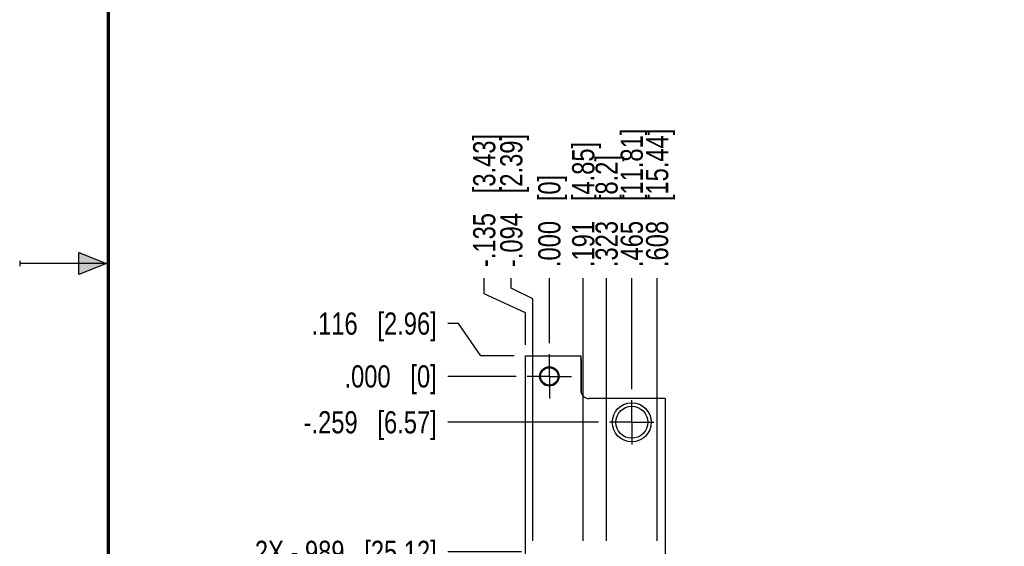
# Model space of a CAD drawing. Header units: inches. Extents: x 0 to 22, y 0 to 17.
# Tile 5 of 14: x 0 to 5.6, y 6.9 to 9.9. Entities that reach past the tile are written whole.
import ezdxf

# ---------------------------------------------------------------- set-up
doc = ezdxf.new("R2010")
doc.units = ezdxf.units.IN
doc.header["$LTSCALE"] = 1.21
doc.header["$MEASUREMENT"] = 0
doc.linetypes.add('CENTER', pattern=[0.6, 0.375, -0.075, 0.075, -0.075])
doc.layers.get('0').update_dxf_attribs({"linetype": 'CONTINUOUS'})
doc.layers.add('02___PRT_ALL_AXES', color=7, linetype='CONTINUOUS')
doc.layers.add('DIMENSIONS', color=7, linetype='CONTINUOUS')
doc.styles.get("Standard").update_dxf_attribs({"font": 'txt', "width": 0.8})
doc.dimstyles.new('DIMSTYLE_2', dxfattribs={"dimtxt": 0.125, "dimasz": 0.18, "dimexe": 0.18, "dimexo": 0.0625, "dimgap": 0.09, "dimtad": 0, "dimtih": 1, "dimtoh": 1, "dimdec": 3, "dimzin": 4, "dimdsep": 46, "dimtxsty": 'STANDARD', "dimblk": '_FILLED', "dimblk1": '_FILLED', "dimblk2": '_FILLED', "dimcen": 0.09, "dimadec": 0, "dimazin": 0, "dimtp": 0.01, "dimtm": 0.01, "dimtfac": 1, "dimtdec": 3, "dimtofl": 0, "dimtmove": 0, "dimatfit": 3, "dimldrblk": '_FILLED', "dimfxl": 1, "dimtolj": 1, "dimtzin": 4, "dimarcsym": 0})

# ---------------------------------------------------------------- blocks, each defined once
blk = doc.blocks.new('*D4')
at = {"layer": 'DIMENSIONS', "color": 2, "linetype": 'CONTINUOUS'}
for p, q in [((2.4755, 8.1616), (2.4149, 8.1616)), ((2.6002, 7.9799), (2.4755, 8.1616)), ((2.7899, 7.9799), (2.6002, 7.9799))]:
    blk.add_line(p, q, dxfattribs=at)
at = {"layer": 'DIMENSIONS', "color": 2, "linetype": 'CONTINUOUS', "insert": (2.3524, 8.2241), "char_height": 0.125, "width": 1.125, "attachment_point": 3, "line_spacing_factor": 0.9}
blk.add_mtext('.116{\\Ftxt.shx;\\W1.000000;\\H0.125000; }[2.96]', dxfattribs=at)
blk = doc.blocks.new('_FILLED')
at = {"color": 0, "linetype": 'BYBLOCK'}
blk.add_solid([(0, 0), (-1, 0.174), (-1, -0.174)], dxfattribs=at)
blk = doc.blocks.new('*D5')
at = {"layer": 'DIMENSIONS', "color": 2, "linetype": 'CONTINUOUS'}
blk.add_line((3.2648, 7.6049), (2.4149, 7.6049), dxfattribs=at)
at = {"layer": 'DIMENSIONS', "color": 2, "linetype": 'CONTINUOUS', "insert": (2.3524, 7.6674), "char_height": 0.125, "width": 1.225, "attachment_point": 3, "line_spacing_factor": 0.9}
blk.add_mtext('-.259{\\Ftxt.shx;\\W1.000000;\\H0.125000; }[6.57]', dxfattribs=at)
blk = doc.blocks.new('*D6')
at = {"layer": 'DIMENSIONS', "color": 2, "linetype": 'CONTINUOUS'}
blk.add_line((2.8309, 6.8744), (2.4149, 6.8744), dxfattribs=at)
at = {"layer": 'DIMENSIONS', "color": 2, "linetype": 'CONTINUOUS', "insert": (2.3524, 6.9369), "char_height": 0.125, "width": 1.625, "attachment_point": 3, "line_spacing_factor": 0.9}
blk.add_mtext('2X -.989{\\Ftxt.shx;\\W1.000000;\\H0.125000; }[25.12]', dxfattribs=at)
blk = doc.blocks.new('*D7')
at = {"layer": 'DIMENSIONS', "color": 2, "linetype": 'CONTINUOUS'}
blk.add_line((2.8648, 4.0289), (2.4149, 4.0289), dxfattribs=at)
at = {"layer": 'DIMENSIONS', "color": 2, "linetype": 'CONTINUOUS', "insert": (2.3524, 4.0914), "char_height": 0.125, "width": 1.325, "attachment_point": 3, "line_spacing_factor": 0.9}
blk.add_mtext('-3.835{\\Ftxt.shx;\\W1.000000;\\H0.125000; }[97.4]', dxfattribs=at)
blk = doc.blocks.new('*D8')
at = {"layer": 'DIMENSIONS', "color": 2, "linetype": 'CONTINUOUS'}
blk.add_line((3.609, 3.9945), (4.0661, 3.9945), dxfattribs=at)
at = {"layer": 'DIMENSIONS', "color": 2, "linetype": 'CONTINUOUS', "insert": (4.1286, 4.057), "char_height": 0.125, "width": 1.425, "attachment_point": 1, "line_spacing_factor": 0.9}
blk.add_mtext('-3.869{\\Ftxt.shx;\\W1.000000;\\H0.125000; }[98.27]', dxfattribs=at)
blk = doc.blocks.new('*D9')
at = {"layer": 'DIMENSIONS', "color": 2, "linetype": 'CONTINUOUS'}
for p, q in [((2.5882, 4.2658), (2.4149, 4.2658)), ((2.6694, 4.1469), (2.5882, 4.2658)), ((2.8309, 4.1469), (2.6694, 4.1469))]:
    blk.add_line(p, q, dxfattribs=at)
at = {"layer": 'DIMENSIONS', "color": 2, "linetype": 'CONTINUOUS', "insert": (2.3524, 4.3283), "char_height": 0.125, "width": 1.625, "attachment_point": 3, "line_spacing_factor": 0.9}
blk.add_mtext('2X -3.717{\\Ftxt.shx;\\W1.000000;\\H0.125000; }[94.4]', dxfattribs=at)
blk = doc.blocks.new('*D10')
at = {"layer": 'DIMENSIONS', "color": 2, "linetype": 'CONTINUOUS'}
blk.add_line((2.7998, 7.8635), (2.4149, 7.8635), dxfattribs=at)
at = {"layer": 'DIMENSIONS', "color": 2, "linetype": 'CONTINUOUS', "insert": (2.3524, 7.926), "char_height": 0.125, "width": 0.825, "attachment_point": 3, "line_spacing_factor": 0.9}
blk.add_mtext('.000{\\Ftxt.shx;\\W1.000000;\\H0.125000; }[0]', dxfattribs=at)
blk = doc.blocks.new('*D11')
at = {"layer": 'DIMENSIONS', "color": 2, "linetype": 'CONTINUOUS'}
blk.add_line((3.4524, 7.7925), (3.4524, 8.4174), dxfattribs=at)
at = {"layer": 'DIMENSIONS', "color": 2, "linetype": 'CONTINUOUS', "insert": (3.3899, 8.4799), "char_height": 0.125, "width": 1.225, "attachment_point": 1, "rotation": 90, "line_spacing_factor": 0.9}
blk.add_mtext('.465{\\Ftxt.shx;\\W1.000000;\\H0.125000; }[11.81]', dxfattribs=at)
blk = doc.blocks.new('*D12')
at = {"layer": 'DIMENSIONS', "color": 2, "linetype": 'CONTINUOUS'}
for p, q in [((2.6201, 8.3291), (2.6201, 8.4174)), ((2.8524, 8.2228), (2.6201, 8.3291)), ((2.8524, 8.0424), (2.8524, 8.2228))]:
    blk.add_line(p, q, dxfattribs=at)
at = {"layer": 'DIMENSIONS', "color": 2, "linetype": 'CONTINUOUS', "insert": (2.5576, 8.4799), "char_height": 0.125, "width": 1.225, "attachment_point": 1, "rotation": 90, "line_spacing_factor": 0.9}
blk.add_mtext('-.135{\\Ftxt.shx;\\W1.000000;\\H0.125000; }[3.43]', dxfattribs=at)
blk = doc.blocks.new('*D13')
at = {"layer": 'DIMENSIONS', "color": 2, "linetype": 'CONTINUOUS'}
blk.add_line((3.4214, 3.8069), (3.4214, 3.472), dxfattribs=at)
at = {"layer": 'DIMENSIONS', "color": 2, "linetype": 'CONTINUOUS', "insert": (3.3589, 3.4095), "char_height": 0.125, "width": 1.225, "attachment_point": 3, "rotation": 90, "line_spacing_factor": 0.9}
blk.add_mtext('.434{\\Ftxt.shx;\\W1.000000;\\H0.125000; }[11.02]', dxfattribs=at)
blk = doc.blocks.new('*D14')
at = {"layer": 'DIMENSIONS', "color": 2, "linetype": 'CONTINUOUS'}
blk.add_line((3.0524, 3.8413), (3.0524, 3.472), dxfattribs=at)
at = {"layer": 'DIMENSIONS', "color": 2, "linetype": 'CONTINUOUS', "insert": (2.9899, 3.4095), "char_height": 0.125, "width": 1.125, "attachment_point": 3, "rotation": 90, "line_spacing_factor": 0.9}
blk.add_mtext('.065{\\Ftxt.shx;\\W1.000000;\\H0.125000; }[1.65]', dxfattribs=at)
blk = doc.blocks.new('*D15')
at = {"layer": 'DIMENSIONS', "color": 2, "linetype": 'CONTINUOUS'}
blk.add_line((3.5954, 6.9369), (3.5954, 8.4174), dxfattribs=at)
at = {"layer": 'DIMENSIONS', "color": 2, "linetype": 'CONTINUOUS', "insert": (3.5329, 8.4799), "char_height": 0.125, "width": 1.225, "attachment_point": 1, "rotation": 90, "line_spacing_factor": 0.9}
blk.add_mtext('.608{\\Ftxt.shx;\\W1.000000;\\H0.125000; }[15.44]', dxfattribs=at)
blk = doc.blocks.new('*D16')
at = {"layer": 'DIMENSIONS', "color": 2, "linetype": 'CONTINUOUS'}
blk.add_line((3.3104, 6.9369), (3.3104, 8.4174), dxfattribs=at)
at = {"layer": 'DIMENSIONS', "color": 2, "linetype": 'CONTINUOUS', "insert": (3.2479, 8.4799), "char_height": 0.125, "width": 1.025, "attachment_point": 1, "rotation": 90, "line_spacing_factor": 0.9}
blk.add_mtext('.323{\\Ftxt.shx;\\W1.000000;\\H0.125000; }[8.2]', dxfattribs=at)
blk = doc.blocks.new('*D17')
at = {"layer": 'DIMENSIONS', "color": 2, "linetype": 'CONTINUOUS'}
blk.add_line((3.1784, 6.9369), (3.1784, 8.4174), dxfattribs=at)
at = {"layer": 'DIMENSIONS', "color": 2, "linetype": 'CONTINUOUS', "insert": (3.1159, 8.4799), "char_height": 0.125, "width": 1.125, "attachment_point": 1, "rotation": 90, "line_spacing_factor": 0.9}
blk.add_mtext('.191{\\Ftxt.shx;\\W1.000000;\\H0.125000; }[4.85]', dxfattribs=at)
blk = doc.blocks.new('*D18')
at = {"layer": 'DIMENSIONS', "color": 2, "linetype": 'CONTINUOUS'}
for p, q in [((2.7727, 8.3608), (2.7727, 8.4174)), ((2.8934, 8.3003), (2.7727, 8.3608)), ((2.8934, 6.9369), (2.8934, 8.3003))]:
    blk.add_line(p, q, dxfattribs=at)
at = {"layer": 'DIMENSIONS', "color": 2, "linetype": 'CONTINUOUS', "insert": (2.7102, 8.4799), "char_height": 0.125, "width": 1.225, "attachment_point": 1, "rotation": 90, "line_spacing_factor": 0.9}
blk.add_mtext('-.094{\\Ftxt.shx;\\W1.000000;\\H0.125000; }[2.39]', dxfattribs=at)
blk = doc.blocks.new('*D19')
at = {"layer": 'DIMENSIONS', "color": 2, "linetype": 'CONTINUOUS'}
blk.add_line((2.9874, 8.0511), (2.9874, 8.4174), dxfattribs=at)
at = {"layer": 'DIMENSIONS', "color": 2, "linetype": 'CONTINUOUS', "insert": (2.9249, 8.4799), "char_height": 0.125, "width": 0.825, "attachment_point": 1, "rotation": 90, "line_spacing_factor": 0.9}
blk.add_mtext('.000{\\Ftxt.shx;\\W1.000000;\\H0.125000; }[0]', dxfattribs=at)

msp = doc.modelspace()

# ---------------------------------------------------------------- hatches: boundary and pattern name
at = {"linetype": 'CONTINUOUS'}
msp.add_hatch(color=2, dxfattribs=at).paths.add_polyline_path([(0.3337, 8.5625), (0.49, 8.5), (0.3337, 8.4375)])

# ---------------------------------------------------------------- linework, layer by layer
at = {"color": 2, "linetype": 'CONTINUOUS'}
for p, q in [((0.3337, 8.4375), (0.3337, 8.5625)), ((0.3337, 8.5625), (0.49, 8.5)), ((0, 8.515), (0, 8.485)), ((0.49, 8.5), (0, 8.5)), ((0.49, 8.5), (0.3337, 8.4375))]:
    msp.add_line(p, q, dxfattribs=at)
at = {"color": 7, "linetype": 'CONTINUOUS'}
for p, q in [((2.8524, 3.8839), (2.8524, 7.9799)), ((2.8524, 7.9799), (3.1644, 7.9799)), ((3.1644, 7.9799), (3.1644, 7.7859)), ((3.1664, 7.9595), (3.1664, 7.7724)), ((3.6404, 7.7389), (3.2114, 7.7389)), ((3.6404, 7.7389), (3.6404, 3.8839))]:
    msp.add_line(p, q, dxfattribs=at)
at = {"color": 7, "linetype": 'CONTINUOUS', "const_width": 0.02}
msp.add_lwpolyline([(0.5, 16.5), (0.5, 0.5)], dxfattribs=at)
at = {"color": 7, "linetype": 'CONTINUOUS'}
for centre, radius in [((2.9874, 7.8635), 0.055), ((2.9874, 7.8635), 0.0492), ((3.4524, 7.6049), 0.11), ((3.4524, 7.6049), 0.0902)]:
    msp.add_circle(centre, radius, dxfattribs=at)
for centre, radius, start, end in [((3.1464, 7.9595), 0.02, 0, 25.8942), ((3.2114, 7.7859), 0.047, 180, 270)]:
    msp.add_arc(centre, radius, start, end, dxfattribs=at)
at = {"layer": '02___PRT_ALL_AXES', "color": 7, "linetype": 'CENTER'}
for p, q in [((2.9874, 7.8635), (2.9874, 7.9886)), ((2.9874, 7.8635), (2.8623, 7.8635)), ((2.9874, 7.8635), (2.9874, 7.7384)), ((2.9874, 7.8635), (3.1125, 7.8635)), ((3.4524, 7.6049), (3.4524, 7.73)), ((3.4524, 7.6049), (3.3273, 7.6049)), ((3.4524, 7.6049), (3.4524, 7.4798)), ((3.4524, 7.6049), (3.5775, 7.6049))]:
    msp.add_line(p, q, dxfattribs=at)

# ---------------------------------------------------------------- dimensions: what is measured, and where the dimension line sits
at = {"layer": 'DIMENSIONS', "color": 2, "linetype": 'CONTINUOUS'}
for feature_location, offset, origin, text, picture, middle in [((2.8524, 8.0424), (-0.2323, 0.375), (2.9874, 7.9886), '-<>', '*D12', (2.6201, 9.0924)), ((2.8934, 6.9369), (-0.1207, 1.4805), (2.9874, 7.9886), '-<>', '*D18', (2.7727, 9.0924)), ((2.8309, 6.8744), (-0.416, 0), (2.8623, 7.8635), '2X -<>', '*D6', (1.2899, 6.8744)), ((2.8309, 4.1469), (-0.416, 0.1189), (2.8623, 7.8635), '2X -<>', '*D9', (1.2899, 4.2658)), ((2.8648, 4.0289), (-0.4499, 0), (2.8623, 7.8635), '-<>', '*D7', (1.4399, 4.0289)), ((3.2648, 7.6049), (-0.8499, 0), (2.8623, 7.8635), '-<>', '*D5', (1.5399, 7.6049)), ((3.609, 3.9945), (0.4572, 0), (2.9874, 7.8635), '-<>', '*D8', (4.8411, 3.9945))]:
    dim = msp.add_ordinate_dim(feature_location=feature_location, offset=offset, dtype=0, origin=origin, text=text, dimstyle='DIMSTYLE_2', dxfattribs=at)
    dim.commit()
    dim.dimension.update_dxf_attribs({"geometry": picture, "text_midpoint": middle})
for feature_location, offset, dtype, origin, picture, middle in [((3.4524, 7.7925), (0, 0.6249), 1, (2.9874, 7.9886), '*D11', (3.4524, 9.0924)), ((3.5954, 6.9369), (0, 1.4805), 1, (2.9874, 7.9886), '*D15', (3.5954, 9.0924)), ((3.1784, 6.9369), (0, 1.4805), 1, (2.9874, 7.9886), '*D17', (3.1784, 9.0424)), ((3.3104, 6.9369), (0, 1.4805), 1, (2.9874, 7.9886), '*D16', (3.3104, 8.9924)), ((2.9873716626, 8.0511271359), (0, 0.36626), 1, (2.9873716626, 7.9886271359), '*D19', (2.9873716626, 8.8923871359)), ((2.7899, 7.9799), (-0.375, 0.1817), 0, (2.8623, 7.8635), '*D4', (1.5399, 8.1616)), ((2.7997716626, 7.8635271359), (-0.3849, 0), 0, (2.8622716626, 7.8635271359), '*D10', (1.6898716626, 7.8635271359)), ((3.0524, 3.8413), (0, -0.3693), 1, (2.9874, 7.8635), '*D14', (3.1644, 2.6235)), ((3.4214, 3.8069), (0, -0.3349), 1, (2.9874, 7.8635), '*D13', (3.5558, 2.5735))]:
    dim = msp.add_ordinate_dim(feature_location=feature_location, offset=offset, dtype=dtype, origin=origin, dimstyle='DIMSTYLE_2', dxfattribs=at)
    dim.commit()
    dim.dimension.update_dxf_attribs({"geometry": picture, "text_midpoint": middle})

doc.saveas('drawing.dxf')
